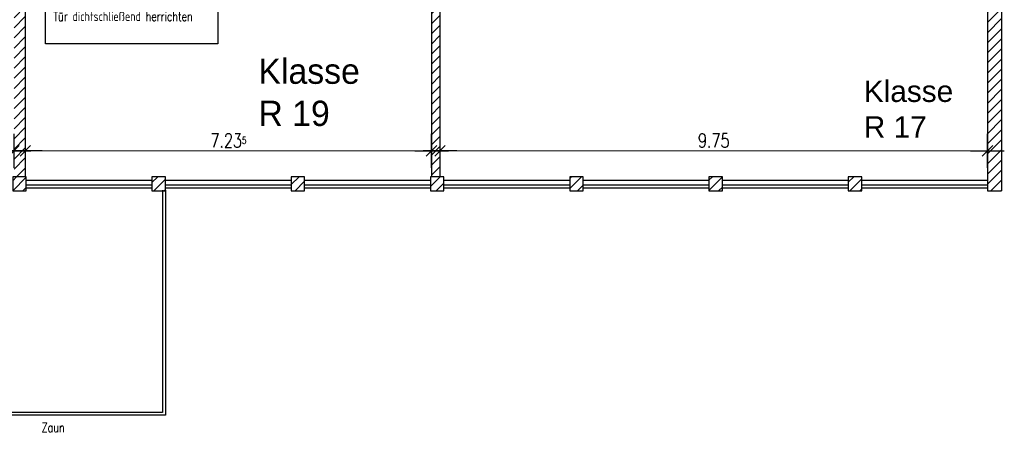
# Model space of a CAD drawing. Extents: x 30 to 188, y -145 to 605.
# Tile 21 of 23: x 170 to 187, y 61 to 68. Entities that reach past the tile are written whole.
import ezdxf

# ---------------------------------------------------------------- set-up
doc = ezdxf.new("R2010")
doc.units = 0
doc.header["$LTSCALE"] = 0.0125
doc.header["$PDMODE"] = 35
doc.header["$PDSIZE"] = 0.1
for name, color, linetype in [('Ansicht', 1, 'Continuous'), ('Bemaszung', 7, 'Continuous'), ('Fenster', 7, 'Continuous'), ('Grundriß', 2, 'Continuous'), ('Masznahmen', 7, 'Continuous'), ('Raumbezeichnung', 2, 'Continuous'), ('Schraffur', 8, 'Continuous'), ('Text', 7, 'Continuous')]:
    doc.layers.add(name, color=color, linetype=linetype)
doc.styles.add('ROMAN', font='ARIAL.TTF')
doc.styles.add('romans-07', font='Romans.shx', dxfattribs={"width": 0.75})
doc.dimstyles.new('AEC Bemassung 1-100', dxfattribs={"dimtxt": 0.25, "dimasz": 0.3, "dimexe": 0.125, "dimexo": 0, "dimgap": 0.06, "dimtad": 1, "dimdec": 3, "dimrnd": 0.005, "dimzin": 12, "dimdsep": 46, "dimtxsty": 'romans-07', "dimblk": 'BPTICK', "dimcen": 0.125, "dimdle": 0.0625, "dimse1": 1, "dimse2": 1, "dimclrd": 1, "dimclre": 6, "dimclrt": 7, "dimazin": 0, "dimtfac": 1, "dimtdec": 3, "dimtix": 1, "dimtmove": 2, "dimatfit": 2, "dimldrblk": 'BPTICK', "dimfxl": 0, "dimtolj": 1, "dimtzin": 0, "dimlwd": 18, "dimlwe": 18, "dimarcsym": 0})

# ---------------------------------------------------------------- blocks, each defined once
blk = doc.blocks.new('BPTICK')
at = {"color": 0, "linetype": 'ByBlock'}
for p, q in [((0, -1), (0, 1)), ((-1, 0), (1, 0))]:
    blk.add_line(p, q, dxfattribs=at)
at = {"color": 2, "linetype": 'ByBlock'}
blk.add_line((-0.312, -0.312), (0.312, 0.312), dxfattribs=at)
blk = doc.blocks.new('*D92')
at = {"layer": 'Bemaszung', "color": 1, "lineweight": 18}
blk.add_line((162.717, 65.983), (169.347, 65.983), dxfattribs=at)
at = {"layer": 'Defpoints', "color": 0}
for p in [(162.417, 65.983), (169.647, 65.983), (169.647, 65.983)]:
    blk.add_point(p, dxfattribs=at)
at = {"layer": 'Bemaszung', "color": 1, "lineweight": 18, "xscale": 0.3, "yscale": 0.3, "zscale": 0.3, "rotation": 180}
blk.add_blockref('BPTICK', (162.417, 65.983), dxfattribs=at)
at = {"layer": 'Bemaszung', "color": 1, "lineweight": 18, "xscale": 0.3, "yscale": 0.3, "zscale": 0.3}
blk.add_blockref('BPTICK', (169.647, 65.983), dxfattribs=at)
at = {"layer": 'Bemaszung', "color": 7, "insert": (166.032, 66.168), "char_height": 0.25, "attachment_point": 5, "style": 'romans-07'}
blk.add_mtext('\\A1;7.23', dxfattribs=at)
blk = doc.blocks.new('*D93')
at = {"layer": 'Bemaszung', "color": 1, "lineweight": 18}
blk.add_line((170.147, 65.983), (176.782, 65.983), dxfattribs=at)
at = {"layer": 'Defpoints', "color": 0}
for p in [(169.847, 66.683), (177.082, 66.683), (177.082, 65.983)]:
    blk.add_point(p, dxfattribs=at)
at = {"layer": 'Bemaszung', "color": 1, "lineweight": 18, "xscale": 0.3, "yscale": 0.3, "zscale": 0.3, "rotation": 180}
blk.add_blockref('BPTICK', (169.847, 65.983), dxfattribs=at)
at = {"layer": 'Bemaszung', "color": 1, "lineweight": 18, "xscale": 0.3, "yscale": 0.3, "zscale": 0.3}
blk.add_blockref('BPTICK', (177.082, 65.983), dxfattribs=at)
at = {"layer": 'Bemaszung', "color": 7, "insert": (173.465, 66.168), "char_height": 0.25, "attachment_point": 5, "style": 'romans-07'}
blk.add_mtext('\\A1;\\A1;7.23\\Q;{\\A1;{\\H0.125000;\\S5;}}', dxfattribs=at)
blk = doc.blocks.new('*D94')
at = {"layer": 'Bemaszung', "color": 1, "lineweight": 18}
blk.add_line((177.532, 65.983), (186.682, 65.983), dxfattribs=at)
at = {"layer": 'Defpoints', "color": 0}
for p in [(177.232, 65.983), (186.982, 65.983), (186.982, 65.983)]:
    blk.add_point(p, dxfattribs=at)
at = {"layer": 'Bemaszung', "color": 1, "lineweight": 18, "xscale": 0.3, "yscale": 0.3, "zscale": 0.3, "rotation": 180}
blk.add_blockref('BPTICK', (177.232, 65.983), dxfattribs=at)
at = {"layer": 'Bemaszung', "color": 1, "lineweight": 18, "xscale": 0.3, "yscale": 0.3, "zscale": 0.3}
blk.add_blockref('BPTICK', (186.982, 65.983), dxfattribs=at)
at = {"layer": 'Bemaszung', "color": 7, "insert": (182.107, 66.168), "char_height": 0.25, "attachment_point": 5, "style": 'romans-07'}
blk.add_mtext('\\A1;9.75', dxfattribs=at)

msp = doc.modelspace()

# ---------------------------------------------------------------- hatches: boundary and pattern name
at = {"layer": 'Schraffur'}
h = msp.add_hatch(dxfattribs=at)
h.set_pattern_fill('ANSI31', color=256, scale=0.04, angle=180, style=0)
h.paths.add_polyline_path([(187.2324, 75.1175), (186.9824, 75.1175), (186.9824, 71.5775), (179.7524, 71.5775), (179.7524, 72.1125), (179.6224, 72.1125), (179.6224, 71.3375), (186.9824, 71.3375), (186.9824, 65.2725), (187.2324, 65.2725)])
h = msp.add_hatch(dxfattribs=at)
h.set_pattern_fill('ANSI31', color=256, scale=0.04, angle=180, style=0)
h.paths.add_polyline_path([(166.367, 72.1125), (166.367, 71.8725), (169.6474, 71.8725), (169.6474, 65.5225), (169.8474, 65.5225), (169.8474, 71.8725), (171.1474, 71.8725), (171.1999, 71.8725), (171.1999, 72.0025), (171.1474, 72.0025), (171.1474, 72.1125)])
h.paths.add_polyline_path([(166.367, 71.8725), (166.367, 72.1125), (165.8424, 72.1125), (165.8424, 72.0025), (164.7799, 72.0025), (164.7799, 71.8725)])
h = msp.add_hatch(dxfattribs=at)
h.set_pattern_fill('ANSI31', color=256, scale=0.04, angle=180, style=0)
h.paths.add_polyline_path([(177.2324, 72.1125), (173.2724, 72.1125), (173.2724, 72.0025), (172.2099, 72.0025), (172.2099, 71.8725), (177.0824, 71.8725), (177.0824, 65.5225), (177.2324, 65.5225)])
h = msp.add_hatch(dxfattribs=at)
h.set_pattern_fill('ANSI31', color=256, scale=0.04, angle=180, style=0)
h.paths.add_polyline_path([(164.9024, 65.5225), (164.6624, 65.5225), (164.6624, 65.2725), (164.9024, 65.2725)])
h.paths.add_polyline_path([(167.3824, 65.5225), (167.1424, 65.5225), (167.1424, 65.2725), (167.3824, 65.2725)])
h.paths.add_polyline_path([(169.8624, 65.5225), (169.6224, 65.5225), (169.6224, 65.2725), (169.8624, 65.2725)])
h.paths.add_polyline_path([(172.3424, 65.5225), (172.1024, 65.5225), (172.1024, 65.2725), (172.3424, 65.2725)])
h.paths.add_polyline_path([(174.8224, 65.5225), (174.5824, 65.5225), (174.5824, 65.2725), (174.8224, 65.2725)])
h = msp.add_hatch(dxfattribs=at)
h.set_pattern_fill('ANSI31', color=256, scale=0.04, angle=180, style=0)
h.paths.add_polyline_path([(184.7424, 65.5225), (184.5024, 65.5225), (184.5024, 65.2725), (184.7424, 65.2725)])
h.paths.add_polyline_path([(182.2624, 65.5225), (182.0224, 65.5225), (182.0224, 65.2725), (182.2624, 65.2725)])
h.paths.add_polyline_path([(179.7824, 65.5225), (179.5424, 65.5225), (179.5424, 65.2725), (179.7824, 65.2725)])
h.paths.add_polyline_path([(177.3024, 65.5225), (177.0624, 65.5225), (177.0624, 65.2725), (177.3024, 65.2725)])

# ---------------------------------------------------------------- linework, layer by layer
at = {"layer": 'Ansicht'}
for p, q in [((169.8624, 65.4625), (172.1024, 65.4625)), ((172.3424, 65.4625), (174.5824, 65.4625)), ((174.8224, 65.4625), (177.0624, 65.4625)), ((177.3024, 65.4625), (179.5424, 65.4625)), ((179.7824, 65.4625), (182.0224, 65.4625)), ((182.2624, 65.4625), (184.5024, 65.4625)), ((184.7424, 65.4625), (186.9824, 65.4625))]:
    msp.add_line(p, q, dxfattribs=at)
at = {"layer": 'Fenster'}
for p, q in [((172.1024, 65.3725), (169.8624, 65.3725)), ((169.8624, 65.3225), (172.1024, 65.3225)), ((174.5824, 65.3725), (172.3424, 65.3725)), ((172.3424, 65.3225), (174.5824, 65.3225)), ((177.0624, 65.3725), (174.8224, 65.3725)), ((174.8224, 65.3225), (177.0624, 65.3225)), ((179.5424, 65.3725), (177.3024, 65.3725)), ((177.3024, 65.3225), (179.5424, 65.3225)), ((182.0224, 65.3725), (179.7824, 65.3725)), ((179.7824, 65.3225), (182.0224, 65.3225)), ((184.5024, 65.3725), (182.2624, 65.3725)), ((182.2624, 65.3225), (184.5024, 65.3225)), ((186.9824, 65.3725), (184.7424, 65.3725)), ((184.7424, 65.3225), (186.9824, 65.3225))]:
    msp.add_line(p, q, dxfattribs=at)
at = {"layer": 'Grundriß'}
for p, q in [((187.2324, 75.1175), (187.2324, 65.2725)), ((177.2324, 72.1125), (177.2324, 65.5225)), ((169.8474, 71.8725), (169.8474, 65.5225)), ((177.0824, 71.8725), (177.0824, 65.5225)), ((186.9824, 71.3375), (186.9824, 65.2725)), ((186.9824, 65.2725), (187.2324, 65.2725))]:
    msp.add_line(p, q, dxfattribs=at)
at = {"layer": 'Grundriß', "color": 7}
for p, q in [((172.2924, 65.2805), (172.2924, 61.3305)), ((172.3424, 65.2805), (172.3424, 61.2805)), ((172.3424, 61.2805), (142.1468, 61.2805)), ((172.2924, 61.3305), (142.1968, 61.3305))]:
    msp.add_line(p, q, dxfattribs=at)
at = {"layer": 'Grundriß'}
for points in [[(169.6224, 65.5225), (169.6224, 65.2725), (169.8624, 65.2725), (169.8624, 65.5225)], [(172.1024, 65.5225), (172.1024, 65.2725), (172.3424, 65.2725), (172.3424, 65.5225)], [(174.5824, 65.5225), (174.5824, 65.2725), (174.8224, 65.2725), (174.8224, 65.5225)], [(177.0624, 65.5225), (177.0624, 65.2725), (177.3024, 65.2725), (177.3024, 65.5225)], [(179.5424, 65.5225), (179.5424, 65.2725), (179.7824, 65.2725), (179.7824, 65.5225)], [(182.0224, 65.5225), (182.0224, 65.2725), (182.2624, 65.2725), (182.2624, 65.5225)], [(184.5024, 65.5225), (184.5024, 65.2725), (184.7424, 65.2725), (184.7424, 65.5225)]]:
    msp.add_lwpolyline(points, close=True, dxfattribs=at)
at = {"layer": 'Masznahmen'}
msp.add_lwpolyline([(170.205, 71.3701), (173.2742, 71.3701), (173.2742, 67.8844), (170.205, 67.8844)], close=True, dxfattribs=at)

# ---------------------------------------------------------------- texts
at = {"layer": 'Masznahmen', "linetype": 'Continuous', "ltscale": 2.4384, "insert": (170.3463, 71.2246), "char_height": 0.166, "width": 2.9321, "attachment_point": 1, "style": 'romans-07'}
msp.add_mtext('Tür\\PBestand:\\Pca. 1.00 x 2.13\\PHolztür, Stahlblockzarge\\PTürblatt \\Paußen: RAL 4004 Bordeauxviolett\\Pinnen: RAL 5009 Azurblau\\PZarge \\Pzweifarbig\\PPlanung: \\PTür dichtschließend herrichten', dxfattribs=at)
at = {"layer": 'Raumbezeichnung', "color": 7, "linetype": 'Continuous', "ltscale": 4, "attachment_point": 1, "style": 'ROMAN'}
for s, insert, char_height in [('{\\Froman;Klasse\\PR 19}', (173.9989, 67.6245), 0.45), ('Klasse\\PR 17', (184.7794, 67.2319), 0.38)]:
    msp.add_mtext(s, dxfattribs=dict(at, insert=insert, char_height=char_height))
at = {"layer": 'Text', "linetype": 'Continuous', "ltscale": 2.4384, "insert": (170.1376, 61.1463), "char_height": 0.166, "width": 2.6765, "attachment_point": 1, "style": 'romans-07'}
msp.add_mtext('Zaun', dxfattribs=at)

# ---------------------------------------------------------------- dimensions: what is measured, and where the dimension line sits
at = {"layer": 'Bemaszung'}
dim = msp.add_linear_dim(base=(177.0824, 65.983), p1=(169.8474, 66.683), p2=(177.0824, 66.683), text='\\A1;7.23\\Q;{\\A1;{\\H0.125000;\\S5;}}', dimstyle='AEC Bemassung 1-100', dxfattribs=at)
dim.commit()
dim.dimension.update_dxf_attribs({"geometry": '*D93', "text_midpoint": (173.4649, 66.168)})
for base, p1, p2, picture, middle in [((169.6474, 65.983), (162.4174, 65.983), (169.6474, 65.983), '*D92', (166.0324, 66.168)), ((186.9824, 65.983), (177.2324, 65.983), (186.9824, 65.983), '*D94', (182.1074, 66.168))]:
    dim = msp.add_linear_dim(base=base, p1=p1, p2=p2, dimstyle='AEC Bemassung 1-100', dxfattribs=at)
    dim.commit()
    dim.dimension.update_dxf_attribs({"geometry": picture, "text_midpoint": middle})

doc.saveas('drawing.dxf')
